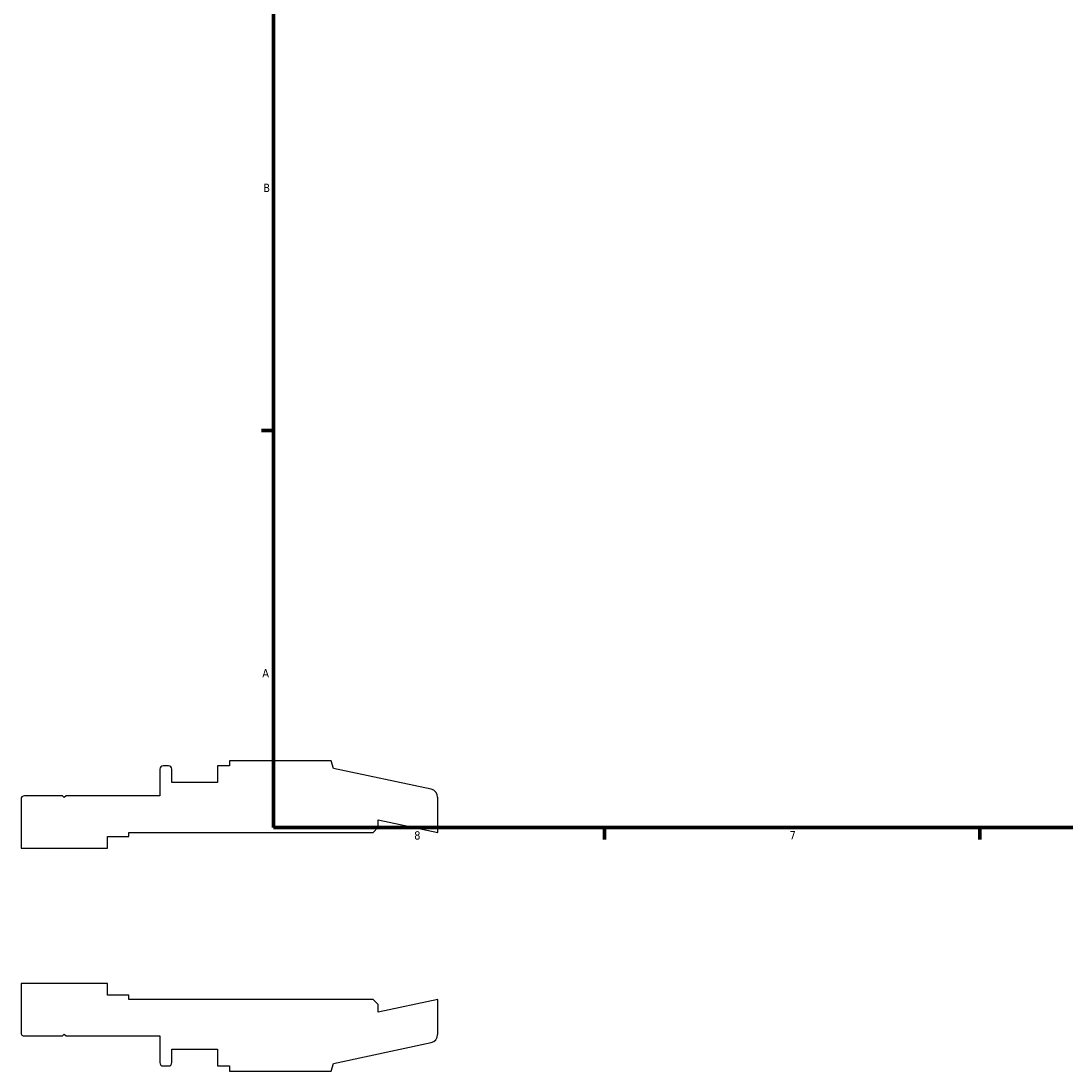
# Model space of a CAD drawing. Header units: inches. Extents: x -2.4 to 37.3, y -1.8 to 26.3.
# Tile 1 of 6: x -2.4 to 9.5, y -1.8 to 10.1. Entities that reach past the tile are written whole.
import ezdxf

# ---------------------------------------------------------------- set-up
doc = ezdxf.new("R2010")
doc.units = ezdxf.units.IN
doc.header["$MEASUREMENT"] = 0
doc.layers.add('Border (ANSI)', color=7, linetype='Continuous', lineweight=70)
doc.styles.add('Note Text (ANSI)', font='tahoma.ttf')

# ---------------------------------------------------------------- blocks, each defined once
blk = doc.blocks.new('Borders Default Border')
at = {"layer": 'Border (ANSI)'}
for p, q in [((0.5, 5.5), (0.366, 5.5)), ((4.25, 1), (4.25, 0.866)), ((8.5, 1), (8.5, 0.866))]:
    blk.add_line(p, q, dxfattribs=at)
at = {"layer": 'Border (ANSI)', "flags": 128}
blk.add_lwpolyline([(0.5, 1), (0.5, 21), (33.5, 21), (33.5, 1), (0.5, 1)], dxfattribs=at)
at = {"layer": 'Border (ANSI)', "color": 5, "true_color": 0x0000ff, "char_height": 0.0945, "attachment_point": 7, "style": 'Note Text (ANSI)'}
for s, insert in [('B', (0.384, 8.203)), ('A', (0.373, 2.703)), ('8', (2.094, 0.863)), ('7', (6.346, 0.866))]:
    blk.add_mtext(s, dxfattribs=dict(at, insert=insert))

msp = doc.modelspace()

# ---------------------------------------------------------------- linework, layer by layer
for p, q in [((-0.69, 1.701), (-0.749, 1.701)), ((0, 1.701), (-0.135, 1.701)), ((-0.135, 1.701), (-0.135, 1.512)), ((1.152, 1.758), (0, 1.758)), ((0, 1.758), (0, 1.701)), ((1.18, 1.671), (1.152, 1.758)), ((2.285, 1.436), (1.18, 1.671)), ((-0.787, 1.663), (-0.787, 1.361)), ((-0.652, 1.512), (-0.652, 1.663)), ((-0.135, 1.512), (-0.652, 1.512)), ((-2.36, 1.323), (-2.36, 0.767)), ((-1.89, 1.361), (-2.322, 1.361)), ((-1.87, 1.341), (-1.89, 1.361)), ((-1.85, 1.361), (-1.87, 1.341)), ((-0.787, 1.361), (-1.85, 1.361)), ((2.36, 0.947), (2.36, 1.344)), ((1.686, 1.004), (1.686, 1.09)), ((1.686, 1.09), (2.36, 0.947)), ((1.629, 0.947), (1.686, 1.004)), ((-1.38, 0.767), (-1.38, 0.9)), ((-1.38, 0.9), (-1.14, 0.9)), ((-1.14, 0.9), (-1.14, 0.947)), ((-1.14, 0.947), (1.629, 0.947)), ((-2.36, 0.767), (-1.38, 0.767)), ((-1.38, -0.767), (-2.36, -0.767)), ((-2.36, -0.767), (-2.36, -1.323)), ((-1.38, -0.9), (-1.38, -0.767)), ((-1.14, -0.9), (-1.38, -0.9)), ((-1.14, -0.947), (-1.14, -0.9)), ((1.629, -0.947), (-1.14, -0.947)), ((1.686, -1.004), (1.629, -0.947)), ((2.36, -0.947), (1.686, -1.09)), ((2.36, -1.344), (2.36, -0.947)), ((1.686, -1.09), (1.686, -1.004)), ((-2.322, -1.361), (-1.89, -1.361)), ((-1.89, -1.361), (-1.87, -1.341)), ((-1.87, -1.341), (-1.85, -1.361)), ((-1.85, -1.361), (-0.787, -1.361)), ((-0.787, -1.361), (-0.787, -1.663)), ((-0.652, -1.663), (-0.652, -1.512)), ((-0.652, -1.512), (-0.135, -1.512)), ((-0.135, -1.512), (-0.135, -1.701)), ((1.18, -1.671), (2.285, -1.436)), ((-0.749, -1.701), (-0.69, -1.701)), ((-0.135, -1.701), (0, -1.701)), ((0, -1.701), (0, -1.758)), ((0, -1.758), (1.152, -1.758)), ((1.152, -1.758), (1.18, -1.671))]:
    msp.add_line(p, q)
for centre, major_axis, end_param in [((-0.749, 1.663), (-0.0379, 0), 6.283185), ((-0.69, 1.663), (0, 0.0379), 6.283185), ((2.265, 1.344), (0, 0.0947), 6.073746), ((-2.322, 1.323), (-0.0379, 0), 6.283185), ((-2.322, -1.323), (0, -0.0379), 6.283185), ((2.265, -1.344), (0.0926, 0.0197), 6.073746), ((-0.749, -1.663), (0, -0.0379), 6.283185), ((-0.69, -1.663), (0.0379, 0), 6.283185)]:
    msp.add_ellipse(centre, major_axis=major_axis, ratio=1, start_param=4.712389, end_param=end_param)

# ---------------------------------------------------------------- block references
msp.add_blockref('Borders Default Border', (0, 0))

doc.saveas('drawing.dxf')
